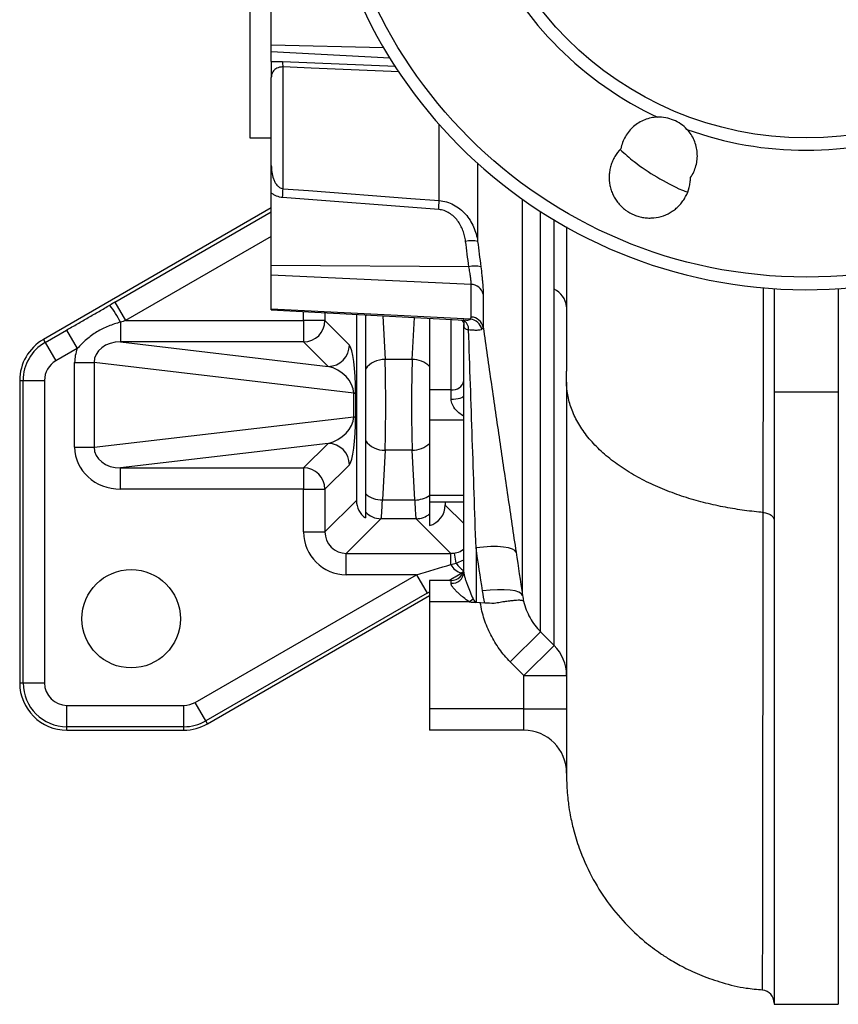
# Model space of a CAD drawing. Header units: millimetres. Extents: x 1593 to 4614, y 2491 to 3549.
# Tile 1 of 8: x 1593 to 1975, y 2491 to 2951. Entities that reach past the tile are written whole.
import ezdxf

# ---------------------------------------------------------------- set-up
doc = ezdxf.new("R2010")
doc.units = ezdxf.units.MM
doc.header["$LTSCALE"] = 2

msp = doc.modelspace()

# ---------------------------------------------------------------- linework, layer by layer
at = {"color": 7, "linetype": 'Continuous', "lineweight": 25}
for p, q in [((1700.48, 3053.86), (1700.48, 2895.86)), ((1710.48, 2939.25), (1710.48, 2977.79)), ((1710.48, 2936.05), (1710.48, 2939.25)), ((1710.48, 2931.59), (1710.48, 2936.05)), ((1715.95, 2872.12), (1715.95, 2929.04)), ((1710.48, 2883.02), (1710.48, 2924.15)), ((1700.48, 2895.86), (1710.48, 2895.86)), ((1710.48, 2836.23), (1710.48, 2870.1)), ((1788.7, 2862.37), (1715.74, 2867.97)), ((1710.48, 2863.1), (1603.93, 2801.59)), ((1802.8, 2835.6), (1710.48, 2836.23)), ((1710.48, 2831.68), (1710.48, 2836.23)), ((1803.89, 2827.33), (1710.48, 2831.68)), ((1710.48, 2815.71), (1710.48, 2831.68)), ((1803.89, 2812.09), (1803.89, 2827.33)), ((1809.5, 2822.84), (1809.5, 2807.3)), ((1945.48, 2825.35), (1945.48, 2776.97)), ((1975.48, 2825.35), (1975.48, 2776.97)), ((1637.41, 2819.07), (1642.4, 2810.42)), ((1803.53, 2811.07), (1710.48, 2815.71)), ((1710.48, 2815.43), (1710.48, 2815.71)), ((1710.48, 2815.43), (1800.83, 2810.69)), ((1750.26, 2813.34), (1750.26, 2726.29)), ((1754.48, 2813.12), (1754.48, 2812.5)), ((1639.99, 2809.73), (1639.99, 2800.43)), ((1642.4, 2810.42), (1725.57, 2810.42)), ((1725.57, 2810.42), (1725.57, 2800.43)), ((1735.56, 2810.42), (1725.57, 2810.42)), ((1735.56, 2810.42), (1746.97, 2799)), ((1754.48, 2812.5), (1754.48, 2787.73)), ((1784.48, 2811.55), (1784.48, 2778.09)), ((1800.44, 2808.82), (1800.48, 2807.66)), ((1800.48, 2810.71), (1800.48, 2808.68)), ((1800.48, 2692.81), (1800.48, 2808.68)), ((1604.73, 2800.2), (1614.78, 2806.01)), ((1614.78, 2806.01), (1619.78, 2797.36)), ((1603.93, 2801.59), (1604.73, 2800.2)), ((1604.73, 2800.2), (1609.72, 2791.55)), ((1639.99, 2800.43), (1736.99, 2789.02)), ((1725.57, 2800.43), (1639.99, 2800.43)), ((1736.99, 2789.02), (1725.57, 2800.43)), ((1619.78, 2797.36), (1609.72, 2791.55)), ((1618.57, 2790.82), (1627.7, 2790.82)), ((1618.57, 2751.21), (1618.57, 2790.82)), ((1748.98, 2776.54), (1627.7, 2790.82)), ((1627.7, 2790.82), (1627.7, 2751.21)), ((1776.31, 2792.23), (1763.65, 2792.23)), ((1592.88, 2782.45), (1592.88, 2641.02)), ((1592.88, 2782.45), (1594.48, 2782.45)), ((1594.48, 2782.45), (1604.47, 2782.45)), ((1594.48, 2641.02), (1594.48, 2782.45)), ((1604.47, 2782.45), (1604.47, 2641.02)), ((1748.98, 2765.49), (1748.98, 2776.54)), ((1748.98, 2776.54), (1749.83, 2776.54)), ((1749.83, 2776.54), (1749.83, 2765.49)), ((1794.48, 2778.09), (1784.48, 2778.09)), ((1784.48, 2778.09), (1784.48, 2763.94)), ((1794.48, 2773.71), (1794.48, 2778.09)), ((1975.48, 2776.97), (1945.48, 2776.97)), ((1945.48, 2776.97), (1945.48, 2490.72)), ((1975.48, 2776.97), (1975.48, 2490.72)), ((1627.7, 2751.21), (1748.98, 2765.49)), ((1748.98, 2765.49), (1749.83, 2765.49)), ((1784.48, 2763.94), (1784.48, 2728.59)), ((1754.48, 2754.3), (1754.48, 2729.53)), ((1618.57, 2751.21), (1627.7, 2751.21)), ((1736.99, 2753.01), (1639.99, 2741.6)), ((1725.57, 2741.6), (1736.99, 2753.01)), ((1763.65, 2749.8), (1762.43, 2726.54)), ((1776.31, 2749.8), (1763.65, 2749.8)), ((1777.53, 2726.54), (1776.31, 2749.8)), ((1639.99, 2741.6), (1725.57, 2741.6)), ((1639.99, 2731.61), (1639.99, 2741.6)), ((1725.57, 2741.6), (1725.57, 2731.61)), ((1746.97, 2743.03), (1735.56, 2731.61)), ((1725.57, 2731.61), (1639.99, 2731.61)), ((1725.57, 2731.61), (1735.56, 2731.61)), ((1725.57, 2711.58), (1725.57, 2731.61)), ((1735.56, 2731.61), (1735.56, 2711.58)), ((1735.56, 2711.58), (1750.26, 2726.29)), ((1762.43, 2726.54), (1777.53, 2726.54)), ((1784.48, 2728.59), (1784.48, 2725.66)), ((1784.48, 2725.66), (1800.48, 2725.66)), ((1791.78, 2725.66), (1791.78, 2724.2)), ((1761.74, 2717.79), (1745.54, 2701.6)), ((1754.48, 2720.95), (1754.48, 2718.13)), ((1778.21, 2717.79), (1761.74, 2717.79)), ((1794.41, 2701.6), (1778.21, 2717.79)), ((1784.48, 2720.02), (1784.48, 2714.58)), ((1725.57, 2711.58), (1735.56, 2711.58)), ((1806.16, 2704.19), (1806.16, 2678.56)), ((1848.48, 2706.56), (1848.48, 2705.84)), ((1745.54, 2701.6), (1794.41, 2701.6)), ((1745.54, 2691.61), (1745.54, 2701.6)), ((1794.41, 2696.34), (1794.41, 2701.6)), ((1796.88, 2696.96), (1796.08, 2701.73)), ((1674.87, 2631.91), (1778.27, 2691.61)), ((1778.27, 2691.61), (1745.54, 2691.61)), ((1778.27, 2691.61), (1783.27, 2682.96)), ((1794.48, 2688.86), (1784.48, 2688.86)), ((1784.48, 2688.86), (1784.48, 2678.86)), ((1794.48, 2687.58), (1794.48, 2688.86)), ((1783.27, 2682.96), (1679.87, 2623.27)), ((1680.67, 2621.88), (1784.48, 2681.82)), ((1803.01, 2678.86), (1804.75, 2680.35)), ((1784.48, 2678.86), (1784.48, 2628.86)), ((1803.01, 2678.86), (1784.48, 2678.86)), ((1806.16, 2678.56), (1806.02, 2678.57)), ((1810.35, 2678.34), (1806.16, 2678.56)), ((1822.17, 2650.85), (1836.31, 2664.86)), ((1836.31, 2664.86), (1842.62, 2658.5)), ((1828.48, 2644.48), (1842.62, 2658.5)), ((1828.48, 2644.48), (1822.17, 2650.85)), ((1828.48, 2628.86), (1828.48, 2644.48)), ((1828.48, 2644.48), (1848.48, 2644.48)), ((1592.88, 2641.02), (1594.48, 2641.02)), ((1594.48, 2641.02), (1604.47, 2641.02)), ((1614.98, 2630.51), (1669.62, 2630.51)), ((1614.98, 2620.52), (1614.98, 2630.51)), ((1669.62, 2620.52), (1669.62, 2630.51)), ((1679.87, 2623.27), (1674.87, 2631.91)), ((1828.48, 2628.86), (1784.48, 2628.86)), ((1784.48, 2628.86), (1784.48, 2618.86)), ((1828.48, 2628.86), (1848.48, 2628.86)), ((1669.62, 2620.52), (1614.98, 2620.52)), ((1614.98, 2618.92), (1614.98, 2620.52)), ((1669.62, 2618.92), (1669.62, 2620.52)), ((1680.67, 2621.88), (1679.87, 2623.27)), ((1614.98, 2618.92), (1669.62, 2618.92)), ((1828.48, 2618.86), (1784.48, 2618.86)), ((1945.48, 2490.72), (1975.48, 2490.72))]:
    msp.add_line(p, q, dxfattribs=at)
at = {"color": 8, "linetype": 'Continuous', "lineweight": 25}
for p, q in [((1762.96, 2937.99), (1710.48, 2939.25)), ((1765.86, 2933.17), (1710.48, 2936.05)), ((1715.74, 2931.59), (1768.62, 2929.33)), ((1788.91, 2866.52), (1788.91, 2902.18)), ((1806.92, 2883.97), (1806.92, 2847.48)), ((1827.9, 2681.92), (1827.9, 2867.14)), ((1637.41, 2819.07), (1710.48, 2861.26)), ((1836.31, 2664.86), (1836.31, 2861.44)), ((1710.48, 2849.73), (1642.4, 2810.42)), ((1725.57, 2810.42), (1725.57, 2814.64)), ((1735.56, 2814.11), (1735.56, 2810.42)), ((1755.16, 2813.09), (1754.48, 2812.5)), ((1762.57, 2812.7), (1763.65, 2792.23)), ((1776.31, 2792.23), (1777.34, 2811.92)), ((1794.48, 2778.09), (1794.48, 2811.02)), ((1800.48, 2808.7), (1800.48, 2808.46)), ((1848.48, 2781.96), (1848.48, 2786.85)), ((1800.48, 2763.94), (1784.48, 2763.94)), ((1800.48, 2728.59), (1784.48, 2728.59)), ((1791.78, 2724.2), (1800.48, 2715.5)), ((1796.88, 2696.96), (1800.48, 2698.61)), ((1800.1, 2692.84), (1799.4, 2692.42))]:
    msp.add_line(p, q, dxfattribs=at)
at = {"color": 8, "linetype": 'Continuous', "lineweight": 25, "flags": 128}
for points in [[(1770.23, 2926.71), (1729.14, 2928.47), (1715.95, 2929.04)], [(1940.03, 2497.43), (1940.04, 2497.46), (1940.06, 2498.36), (1940.08, 2500.88), (1940.1, 2504.9), (1940.12, 2510.39), (1940.14, 2517.55), (1940.16, 2526.23), (1940.18, 2536.4), (1940.2, 2548.83), (1940.22, 2562.89), (1940.24, 2578.52), (1940.25, 2596.19), (1940.27, 2615.45), (1940.29, 2636.19), (1940.31, 2655.66), (1940.33, 2676.18), (1940.35, 2697.96), (1940.37, 2720.71), (1940.37, 2720.71), (1940.37, 2720.71)]]:
    msp.add_lwpolyline(points, dxfattribs=at)
at = {"color": 7, "linetype": 'Continuous', "lineweight": 25, "flags": 128}
for points in [[(1715.95, 2872.12), (1727.91, 2871.2), (1775.72, 2867.54), (1788.91, 2866.52)], [(1794.48, 2773.71), (1795.65, 2773.74), (1796.77, 2773.84), (1797.81, 2773.99), (1798.72, 2774.19), (1799.47, 2774.43), (1800.02, 2774.71), (1800.36, 2775.02), (1800.48, 2775.33)], [(1824.87, 2702.1), (1824.31, 2702.93), (1823.13, 2703.62), (1821.35, 2704.17), (1819.03, 2704.54), (1816.26, 2704.73), (1813.12, 2704.74), (1809.72, 2704.56), (1806.16, 2704.19)], [(1827.9, 2681.92), (1827.35, 2682.74), (1826.17, 2683.44), (1824.39, 2683.99), (1822.08, 2684.36), (1819.3, 2684.55), (1816.16, 2684.55), (1812.75, 2684.36), (1809.19, 2683.99)]]:
    msp.add_lwpolyline(points, dxfattribs=at)
at = {"color": 7, "linetype": 'Continuous', "lineweight": 25}
for centre, radius in [((1960.48, 3053.86), 223.1), ((1960.48, 3053.86), 158), ((1644.98, 2671.02), 23)]:
    msp.add_circle(centre, radius, dxfattribs=at)
for centre, radius, start, end in [((1960.48, 3053.86), 229, 5.9418, 354.0582), ((1960.48, 3053.86), 163.79, 205.1091, 244.8909), ((1706.1, 2929.52), 9.86, 357.1992, 12.1443), ((1960.48, 3053.86), 163.79, 250.1091, 289.8909), ((1634.57, 2874.14), 81.41, 355.6539, 358.5751), ((1707.77, 2868.52), 81.17, 355.6526, 358.5886), ((1804.15, 2833.75), 14.01, 78.577, 101.6865), ((1805.67, 2821.99), 13.91, 78.6413, 101.9187), ((1803.86, 2821.54), 5.79, 12.9483, 89.7173), ((1838.53, 2815.93), 10, 5.8047, 65.8658), ((1574.38, 2774.07), 74.68, 28.5178, 35.727), ((1725.54, 2810.45), 10.02, 270.1836, 359.8164), ((1802.79, 2804.79), 6.32, 14.8473, 83.2609), ((1803.71, 2806.2), 5.89, 10.731, 88.2716), ((1614.98, 2782.45), 22.1, 120, 180), ((1614.98, 2782.45), 20.5, 120, 180), ((1736.96, 2799.04), 10.02, 270.1836, 359.8164), ((1614.98, 2782.45), 10.51, 120, 180), ((1763.35, 2781.23), 11, 88.4733, 143.7997), ((1776.34, 2780.31), 11.92, 46.9268, 90.1426), ((1795.23, 2783.39), 5.36, 261.9505, 348.5782), ((1763.35, 2760.8), 11, 216.2003, 271.5267), ((1736.96, 2743), 10.02, 0.1836, 89.8164), ((1776.34, 2761.72), 11.92, 269.8574, 313.0732), ((1725.54, 2731.58), 10.02, 0.1836, 89.8164), ((1762.44, 2738.62), 12.08, 228.7677, 269.9492), ((1777.38, 2739.22), 12.69, 270.6799, 304.0314), ((1761.77, 2727.81), 10.01, 223.2508, 269.8232), ((1778.18, 2727.8), 10.01, 270.1719, 308.9491), ((1801.08, 2699.71), 7.47, 206.7496, 257.0067), ((1794.48, 2694.86), 6, 270, 0), ((1794.84, 2693.22), 5.65, 266.3463, 355.8073), ((1828.74, 2644.47), 19.73, 0.0449, 45.3186), ((1614.98, 2641.02), 22.1, 180, 270), ((1614.98, 2641.02), 20.5, 180, 270), ((1614.98, 2641.02), 10.51, 180, 270), ((1669.62, 2641.02), 10.51, 270, 300), ((1669.62, 2641.02), 20.5, 270, 300), ((1669.62, 2641.02), 22.1, 270, 300), ((1828.48, 2598.86), 20, 0, 90), ((1939.48, 2491.35), 6, 0.017, 84.8883)]:
    msp.add_arc(centre, radius, start, end, dxfattribs=at)
at = {"color": 8, "linetype": 'Continuous', "lineweight": 25}
for centre, radius, start, end in [((1797.75, 2806.38), 4.95, 356.4796, 61.4879), ((1807.33, 2703.96), 12.58, 213.8022, 236.1427)]:
    msp.add_arc(centre, radius, start, end, dxfattribs=at)
at = {"color": 7, "linetype": 'Continuous', "lineweight": 25}
for centre, major_axis, ratio, start_param, end_param in [((1639.5, 2819.07), (34.7, 19.98), 0.02615, 1.616183, 1.685792), ((1644.5, 2810.42), (34.7, 9.98), 0.016075, 1.626613, 1.696222), ((1806.48, 2808.02), (-3.21, 5.72), 0.886144, 1.00582, 1.040469), ((1640.46, 2790.39), (12.71, -1.5), 0.781664, 1.699076, 3.248583), ((1640.46, 2790.39), (21.77, -2.56), 0.912488, 2.914571, 3.248583), ((1746.91, 2779.04), (-0.37, 20.18), 0.143585, 4.585836, 6.135343), ((1762.9, 2771.02), (0, 30), 0.034939, 3.926991, 5.497787), ((1777.05, 2771.02), (0, 30), 0.034939, 0.785398, 2.356194), ((1736.93, 2779.04), (11.13, -6.3), 0.736922, 0.411188, 1.960694), ((1736.93, 2762.99), (11.13, 6.3), 0.736922, 4.322491, 5.871997), ((1746.91, 2762.99), (0.37, 20.18), 0.143585, 3.289435, 4.838942), ((1640.46, 2751.64), (-21.77, -2.56), 0.912488, 6.176195, 7.725702), ((1640.46, 2751.64), (12.71, 1.5), 0.781664, 3.034603, 4.584109), ((1760.27, 2726.31), (7.09, 7.09), 0.997265, 2.357564, 3.310972), ((1761.69, 2747.75), (0, 30), 0.034939, 3.193953, 3.926991), ((1778.27, 2747.75), (0, 30), 0.034939, 2.356194, 3.089233), ((1781.77, 2724.23), (-7.09, 7.09), 0.997265, 2.628962, 3.925621), ((1745.6, 2711.64), (14.18, 14.18), 0.997265, 2.357564, 3.925621), ((1745.6, 2711.64), (7.13, 7.13), 0.991846, 2.357564, 3.925621), ((1794.35, 2711.64), (7.13, -7.13), 0.991846, 5.499157, 5.66595), ((1776.18, 2691.61), (34.7, 9.98), 0.016075, 4.768206, 5.260919), ((1806.48, 2723.25), (0, 44.81), 0.133894, 2.848813, 3.065531), ((1806.48, 2723.25), (0, -46.36), 0.258819, 5.990405, 6.001004)]:
    msp.add_ellipse(centre, major_axis=major_axis, ratio=ratio, start_param=start_param, end_param=end_param, dxfattribs=at)
at = {"color": 8, "linetype": 'Continuous', "lineweight": 25}
for start_param, end_param in [(5.057006, 5.250489), (4.757775, 4.792788)]:
    msp.add_ellipse((1781.17, 2682.96), major_axis=(34.7, 19.98), ratio=0.02615, start_param=start_param, end_param=end_param, dxfattribs=at)
at = {"color": 7, "linetype": 'Continuous', "lineweight": 25}
for points, knots in [([(1710.48, 2931.59), (1710.86, 2931.61), (1711.25, 2931.63), (1712.08, 2931.65), (1712.52, 2931.65), (1713.85, 2931.65), (1714.78, 2931.63), (1715.74, 2931.59)], [0, 0, 0, 0, 0.25, 0.25, 0.5, 0.5, 1, 1, 1, 1]), ([(1710.48, 2931.59), (1710.48, 2931.42), (1710.48, 2931.02), (1710.48, 2929.96), (1710.48, 2929.31), (1710.48, 2927.93), (1710.48, 2927.19), (1710.48, 2925.68), (1710.48, 2924.91), (1710.48, 2924.15)], [0, 0, 0, 0, 0.25, 0.25, 0.5, 0.5, 0.75, 0.75, 1, 1, 1, 1]), ([(1715.95, 2929.04), (1715.65, 2929.05), (1715.37, 2929.04), (1714.81, 2928.98), (1714.54, 2928.94), (1713.8, 2928.77), (1713.39, 2928.61), (1712.67, 2928.24), (1712.37, 2928.04), (1711.86, 2927.6), (1711.65, 2927.38), (1711.1, 2926.67), (1710.86, 2926.18), (1710.55, 2925.18), (1710.48, 2924.66), (1710.48, 2924.15)], [0, 0, 0, 0, 0.0625, 0.0625, 0.125, 0.125, 0.25, 0.25, 0.375, 0.375, 0.5, 0.5, 0.75, 0.75, 1, 1, 1, 1]), ([(1890.98, 2905.55), (1889.95, 2905.51), (1888.94, 2905.39), (1886.95, 2904.98), (1885.98, 2904.69), (1884.06, 2903.94), (1883.15, 2903.49), (1881.42, 2902.44), (1880.59, 2901.84), (1879.04, 2900.5), (1878.33, 2899.77), (1877.04, 2898.21), (1876.46, 2897.37), (1874.94, 2894.69), (1874.25, 2892.79), (1873.88, 2890.76)], [0, 0, 0, 0, 0.125, 0.125, 0.25, 0.25, 0.375, 0.375, 0.5, 0.5, 0.625, 0.625, 0.75, 0.75, 1, 1, 1, 1]), ([(1904.75, 2899.84), (1903.87, 2900.79), (1902.9, 2901.62), (1900.8, 2903.08), (1899.65, 2903.71), (1897.29, 2904.68), (1896.07, 2905.04), (1893.53, 2905.5), (1892.25, 2905.59), (1890.98, 2905.55)], [0, 0, 0, 0, 0.25, 0.25, 0.5, 0.5, 0.75, 0.75, 1, 1, 1, 1]), ([(1906.38, 2877.3), (1907.56, 2878.99), (1908.41, 2880.83), (1909.5, 2884.79), (1909.7, 2886.81), (1909.47, 2889.89), (1909.31, 2890.89), (1908.83, 2892.86), (1908.5, 2893.83), (1907.27, 2896.65), (1906.15, 2898.34), (1904.75, 2899.84)], [0, 0, 0, 0, 0.25, 0.25, 0.5, 0.5, 0.625, 0.625, 0.75, 0.75, 1, 1, 1, 1]), ([(1873.88, 2890.76), (1872.78, 2889.65), (1871.84, 2888.43), (1870.65, 2886.43), (1870.29, 2885.74), (1869.67, 2884.31), (1869.4, 2883.58), (1868.96, 2882.1), (1868.78, 2881.35), (1868.52, 2879.82), (1868.44, 2879.04), (1868.33, 2876.71), (1868.45, 2875.17), (1868.91, 2872.88), (1869.11, 2872.13), (1869.6, 2870.66), (1869.89, 2869.94), (1870.55, 2868.55), (1870.93, 2867.87), (1871.77, 2866.55), (1872.22, 2865.92), (1873.21, 2864.73), (1873.73, 2864.16), (1874.85, 2863.09), (1875.45, 2862.59), (1877.33, 2861.2), (1878.68, 2860.44), (1880.83, 2859.55), (1881.57, 2859.29), (1883.07, 2858.88), (1883.82, 2858.72), (1885.35, 2858.49), (1886.12, 2858.42), (1887.68, 2858.38), (1888.46, 2858.41), (1890.77, 2858.64), (1892.28, 2858.97), (1895.23, 2860.02), (1896.61, 2860.72), (1898.54, 2862), (1899.17, 2862.47), (1900.35, 2863.49), (1900.91, 2864.03), (1901.95, 2865.17), (1902.43, 2865.77), (1903.33, 2867.03), (1903.74, 2867.7), (1904.85, 2869.75), (1905.41, 2871.19), (1905.99, 2873.45), (1906.13, 2874.22), (1906.33, 2875.76), (1906.38, 2876.53), (1906.38, 2877.3)], [0, 0, 0, 0, 0.0625, 0.0625, 0.09375, 0.09375, 0.125, 0.125, 0.15625, 0.15625, 0.1875, 0.1875, 0.25, 0.25, 0.28125, 0.28125, 0.3125, 0.3125, 0.34375, 0.34375, 0.375, 0.375, 0.40625, 0.40625, 0.4375, 0.4375, 0.5, 0.5, 0.53125, 0.53125, 0.5625, 0.5625, 0.59375, 0.59375, 0.625, 0.625, 0.6875, 0.6875, 0.75, 0.75, 0.78125, 0.78125, 0.8125, 0.8125, 0.84375, 0.84375, 0.875, 0.875, 0.9375, 0.9375, 0.96875, 0.96875, 1, 1, 1, 1]), ([(1873.6, 2890.36), (1875.68, 2888.46), (1880.8, 2883.78), (1890.61, 2877.49), (1899.03, 2872.78), (1904.08, 2870.87), (1904.83, 2870.59)], [0, 0, 0, 0, 0.239281, 0.58897, 0.938878, 1, 1, 1, 1]), ([(1710.48, 2883.02), (1710.48, 2881.96), (1710.55, 2880.89), (1710.86, 2878.78), (1711.1, 2877.74), (1711.64, 2876.21), (1711.86, 2875.71), (1712.37, 2874.74), (1712.67, 2874.27), (1713.39, 2873.4), (1713.8, 2873.01), (1714.54, 2872.54), (1714.8, 2872.41), (1715.36, 2872.21), (1715.65, 2872.14), (1715.95, 2872.12)], [0, 0, 0, 0, 0.25, 0.25, 0.5, 0.5, 0.625, 0.625, 0.75, 0.75, 0.875, 0.875, 0.9375, 0.9375, 1, 1, 1, 1]), ([(1710.48, 2870.1), (1710.48, 2871.36), (1710.48, 2872.55), (1710.48, 2874.85), (1710.48, 2875.93), (1710.48, 2878.02), (1710.48, 2879.03), (1710.48, 2881.04), (1710.48, 2882.03), (1710.48, 2883.02)], [0, 0, 0, 0, 0.25, 0.25, 0.5, 0.5, 0.75, 0.75, 1, 1, 1, 1]), ([(1715.74, 2867.97), (1714.78, 2868.05), (1713.85, 2868.27), (1712.52, 2868.82), (1712.08, 2869.04), (1711.25, 2869.53), (1710.86, 2869.8), (1710.48, 2870.1)], [0, 0, 0, 0, 0.5, 0.5, 0.75, 0.75, 1, 1, 1, 1]), ([(1788.91, 2866.52), (1790.1, 2866.44), (1791.26, 2866.22), (1793.53, 2865.57), (1794.64, 2865.12), (1796.73, 2864.02), (1797.72, 2863.37), (1799.59, 2861.9), (1800.44, 2861.08), (1802, 2859.33), (1802.71, 2858.39), (1803.98, 2856.38), (1804.54, 2855.34), (1805.48, 2853.19), (1805.88, 2852.09), (1806.52, 2849.83), (1806.76, 2848.66), (1806.92, 2847.48)], [0, 0, 0, 0, 0.125, 0.125, 0.25, 0.25, 0.375, 0.375, 0.5, 0.5, 0.625, 0.625, 0.75, 0.75, 0.875, 0.875, 1, 1, 1, 1]), ([(1801.31, 2847.47), (1801.2, 2848.34), (1801.04, 2849.21), (1800.63, 2850.91), (1800.37, 2851.74), (1799.75, 2853.36), (1799.39, 2854.16), (1798.54, 2855.71), (1798.07, 2856.45), (1797.01, 2857.85), (1796.43, 2858.5), (1795.13, 2859.71), (1794.43, 2860.25), (1792.93, 2861.18), (1792.12, 2861.56), (1790.45, 2862.12), (1789.59, 2862.3), (1788.7, 2862.37)], [0, 0, 0, 0, 0.125, 0.125, 0.25, 0.25, 0.375, 0.375, 0.5, 0.5, 0.625, 0.625, 0.75, 0.75, 0.875, 0.875, 1, 1, 1, 1]), ([(1848.48, 2854.27), (1848.48, 2853.44), (1848.48, 2845.51), (1848.48, 2830.16), (1848.48, 2808.57), (1848.48, 2794.09), (1848.48, 2786.85)], [0, 0, 0, 0, 0.037878, 0.359149, 0.679997, 1, 1, 1, 1]), ([(1803.89, 2827.33), (1803.89, 2827.73), (1803.86, 2828.23), (1803.79, 2829.1), (1803.76, 2829.42), (1803.69, 2830.07), (1803.6, 2830.76), (1803.5, 2831.5), (1803.38, 2832.28), (1803.32, 2832.68), (1803.12, 2833.89), (1802.96, 2834.73), (1802.8, 2835.6)], [0, 0, 0, 0, 0.25, 0.25, 0.375, 0.375, 0.5, 0.625, 0.625, 0.75, 0.75, 1, 1, 1, 1]), ([(1808.41, 2835.62), (1808.58, 2834.28), (1808.73, 2832.98), (1808.93, 2831.09), (1809, 2830.47), (1809.11, 2829.27), (1809.17, 2828.7), (1809.26, 2827.59), (1809.3, 2827.06), (1809.37, 2826.05), (1809.4, 2825.57), (1809.48, 2824.23), (1809.5, 2823.46), (1809.5, 2822.84)], [0, 0, 0, 0, 0.25, 0.25, 0.375, 0.375, 0.5, 0.5, 0.625, 0.625, 0.75, 0.75, 1, 1, 1, 1]), ([(1842.62, 2658.5), (1842.62, 2660.33), (1842.62, 2662.86), (1842.62, 2667.69), (1842.62, 2669.47), (1842.62, 2672.41), (1842.62, 2673.43), (1842.62, 2675.56), (1842.62, 2676.67), (1842.62, 2682.42), (1842.62, 2687.66), (1842.62, 2699.36), (1842.62, 2705.82), (1842.62, 2719.98), (1842.62, 2727.67), (1842.62, 2738.09), (1842.62, 2740.21), (1842.62, 2744.52), (1842.62, 2746.71), (1842.62, 2753.38), (1842.62, 2757.96), (1842.62, 2767.38), (1842.62, 2772.22), (1842.62, 2782.17), (1842.62, 2787.26), (1842.62, 2802.87), (1842.62, 2813.74), (1842.62, 2825.05)], [0, 0, 0, 0, 0.125, 0.125, 0.1875, 0.1875, 0.21875, 0.21875, 0.25, 0.25, 0.375, 0.375, 0.5, 0.5, 0.625, 0.625, 0.65625, 0.65625, 0.6875, 0.6875, 0.75, 0.75, 0.8125, 0.8125, 0.875, 0.875, 1, 1, 1, 1]), ([(1614.78, 2806.01), (1616.47, 2806.98), (1618.16, 2807.95), (1621.53, 2809.88), (1623.22, 2810.85), (1626.6, 2812.8), (1628.28, 2813.77), (1631.64, 2815.73), (1633.32, 2816.7), (1635, 2817.68)], [0, 0, 0, 0, 0.25, 0.25, 0.5, 0.5, 0.75, 0.75, 1, 1, 1, 1]), ([(1639.99, 2809.73), (1638.06, 2809.18), (1636.16, 2808.56), (1632.48, 2807.06), (1630.69, 2806.19), (1628.13, 2804.64), (1627.3, 2804.08), (1625.67, 2802.89), (1624.87, 2802.26), (1623.34, 2800.94), (1622.6, 2800.25), (1621.17, 2798.83), (1620.47, 2798.1), (1619.78, 2797.36)], [0, 0, 0, 0, 0.25, 0.25, 0.5, 0.5, 0.625, 0.625, 0.75, 0.75, 0.875, 0.875, 1, 1, 1, 1]), ([(1799.23, 2810.78), (1799.36, 2810.69), (1799.73, 2810.42), (1800.34, 2809.52), (1800.47, 2808.8), (1800.47, 2808.76), (1800.47, 2808.75)], [0, 0, 0, 0, 0.199901, 0.588072, 0.892822, 1, 1, 1, 1]), ([(1802.69, 2806.08), (1802.34, 2806.1), (1802.02, 2806.15), (1801.47, 2806.33), (1801.23, 2806.47), (1800.85, 2806.87), (1800.71, 2807.13), (1800.54, 2807.74), (1800.49, 2808.09), (1800.48, 2808.46)], [0, 0, 0, 0, 0.25, 0.25, 0.5, 0.5, 0.75, 0.75, 1, 1, 1, 1]), ([(1808.9, 2806.41), (1808.66, 2806.23), (1808.35, 2806.1), (1807.78, 2805.97), (1807.57, 2805.94), (1807.11, 2805.89), (1806.86, 2805.88), (1806.07, 2805.86), (1805.48, 2805.88), (1804.17, 2805.95), (1803.45, 2806.01), (1802.69, 2806.08)], [0, 0, 0, 0, 0.25, 0.25, 0.375, 0.375, 0.5, 0.5, 0.75, 0.75, 1, 1, 1, 1]), ([(1806.16, 2704.19), (1805.58, 2721.12), (1805, 2738.08), (1803.84, 2772.04), (1803.27, 2789.04), (1802.69, 2806.08)], [0, 0, 0, 0, 0.5, 0.5, 1, 1, 1, 1]), ([(1809.5, 2807.3), (1810.77, 2798.43), (1812.04, 2789.59), (1814.59, 2771.96), (1815.87, 2763.17), (1818.43, 2745.64), (1819.71, 2736.9), (1822.29, 2719.47), (1823.58, 2710.78), (1824.87, 2702.1)], [0, 0, 0, 0, 0.25, 0.25, 0.5, 0.5, 0.75, 0.75, 1, 1, 1, 1]), ([(1754.48, 2787.73), (1754.48, 2786.56), (1754.48, 2785.33), (1754.48, 2783.37), (1754.48, 2782.7), (1754.48, 2781.32), (1754.48, 2780.62), (1754.48, 2778.47), (1754.48, 2777.01), (1754.48, 2774.79), (1754.48, 2774.04), (1754.48, 2772.53), (1754.48, 2771.76), (1754.48, 2769.49), (1754.48, 2768), (1754.48, 2765.77), (1754.48, 2765.03), (1754.48, 2763.57), (1754.48, 2762.83), (1754.48, 2760.7), (1754.48, 2759.33), (1754.48, 2757.37), (1754.48, 2756.74), (1754.48, 2755.49), (1754.48, 2754.88), (1754.48, 2754.3)], [0, 0, 0, 0, 0.125, 0.125, 0.1875, 0.1875, 0.25, 0.25, 0.375, 0.375, 0.4375, 0.4375, 0.5, 0.5, 0.625, 0.625, 0.6875, 0.6875, 0.75, 0.75, 0.875, 0.875, 0.9375, 0.9375, 1, 1, 1, 1]), ([(1940.37, 2720.71), (1939.68, 2720.77), (1936.09, 2721.1), (1929.47, 2721.91), (1920.43, 2723.48), (1911.29, 2725.6), (1902.2, 2728.3), (1893.29, 2731.6), (1884.72, 2735.52), (1876.7, 2740.04), (1869.39, 2745.12), (1863, 2750.7), (1857.66, 2756.67), (1853.5, 2762.91), (1850.55, 2769.29), (1848.84, 2775.69), (1848.48, 2779.9), (1848.48, 2781.96)], [0.7338988, 0.7338988, 0.7338988, 0.7338988, 0.7364008, 0.7469313, 0.7574619, 0.7679925, 0.778523, 0.7890536, 0.7995842, 0.8101147, 0.8206453, 0.8311759, 0.8417064, 0.852237, 0.8627676, 0.8732981, 0.8838287, 0.8838287, 0.8838287, 0.8838287]), ([(1848.48, 2781.61), (1848.48, 2775.82), (1848.48, 2763.3), (1848.48, 2745.56), (1848.48, 2728.33), (1848.48, 2712.73), (1848.48, 2698.64), (1848.48, 2685.14), (1848.48, 2672.39), (1848.48, 2660.53), (1848.48, 2650.19), (1848.48, 2641.23), (1848.48, 2632.92), (1848.48, 2625.42), (1848.48, 2618.86), (1848.48, 2613.65), (1848.48, 2609.57), (1848.48, 2606.46), (1848.48, 2604.12), (1848.48, 2602.41), (1848.48, 2601.27), (1848.48, 2600.71), (1848.48, 2600.5)], [0, 0, 0, 0, 0.053962, 0.116676, 0.177078, 0.235298, 0.291428, 0.345528, 0.407818, 0.467269, 0.523891, 0.577677, 0.628616, 0.688301, 0.743588, 0.794497, 0.841037, 0.8832, 0.920971, 0.954321, 0.98322, 1, 1, 1, 1]), ([(1754.48, 2729.53), (1754.48, 2728.33), (1754.48, 2727.24), (1754.48, 2725.78), (1754.48, 2725.32), (1754.48, 2724.46), (1754.48, 2724.06), (1754.48, 2722.96), (1754.48, 2722.36), (1754.48, 2721.67), (1754.48, 2721.48), (1754.48, 2721.16), (1754.48, 2721.03), (1754.48, 2720.95)], [0, 0, 0, 0, 0.25, 0.25, 0.375, 0.375, 0.5, 0.5, 0.75, 0.75, 0.875, 0.875, 1, 1, 1, 1]), ([(1784.48, 2728.71), (1784.48, 2727.47), (1784.48, 2726.36), (1784.48, 2724.87), (1784.48, 2724.4), (1784.48, 2723.53), (1784.48, 2723.12), (1784.48, 2722), (1784.48, 2721.4), (1784.48, 2720.72), (1784.48, 2720.53), (1784.48, 2720.22), (1784.48, 2720.1), (1784.48, 2720.02)], [0, 0, 0, 0, 0.25, 0.25, 0.375, 0.375, 0.5, 0.5, 0.75, 0.75, 0.875, 0.875, 1, 1, 1, 1]), ([(1940.37, 2720.71), (1941.07, 2720.65), (1941.76, 2720.5), (1943, 2720.08), (1943.56, 2719.8), (1944.49, 2719.14), (1944.85, 2718.76), (1945.35, 2717.94), (1945.48, 2717.51), (1945.48, 2717.07)], [0, 0, 0, 0, 0.25, 0.25, 0.5, 0.5, 0.75, 0.75, 1, 1, 1, 1]), ([(1800.48, 2692.81), (1800.48, 2692.61), (1800.49, 2692.4), (1800.55, 2691.94), (1800.59, 2691.71), (1800.75, 2690.98), (1800.88, 2690.47), (1801.19, 2689.43), (1801.36, 2688.89), (1801.72, 2687.83), (1801.92, 2687.29), (1802.52, 2685.67), (1802.95, 2684.59), (1803.83, 2682.46), (1804.28, 2681.4), (1804.75, 2680.35)], [0, 0, 0, 0, 0.0625, 0.0625, 0.125, 0.125, 0.25, 0.25, 0.375, 0.375, 0.5, 0.5, 0.75, 0.75, 1, 1, 1, 1]), ([(1803.01, 2678.86), (1802.07, 2679.55), (1801.14, 2680.26), (1799.8, 2681.34), (1799.36, 2681.71), (1798.5, 2682.45), (1798.07, 2682.83), (1797.26, 2683.59), (1796.87, 2683.97), (1796.14, 2684.73), (1795.8, 2685.12), (1795.2, 2685.87), (1794.95, 2686.24), (1794.68, 2686.77), (1794.6, 2686.94), (1794.5, 2687.27), (1794.48, 2687.43), (1794.48, 2687.58)], [0, 0, 0, 0, 0.25, 0.25, 0.375, 0.375, 0.5, 0.5, 0.625, 0.625, 0.75, 0.75, 0.875, 0.875, 0.9375, 0.9375, 1, 1, 1, 1]), ([(1828.41, 2679.16), (1828.39, 2679.19), (1828.37, 2679.21), (1828.32, 2679.26), (1828.29, 2679.29), (1828.19, 2679.35), (1828.11, 2679.4), (1827.8, 2679.5), (1827.52, 2679.55), (1827, 2679.6), (1826.8, 2679.62), (1826.38, 2679.63), (1826.16, 2679.63), (1825.44, 2679.62), (1824.89, 2679.6), (1823.68, 2679.5), (1823.01, 2679.44), (1821.58, 2679.27), (1820.81, 2679.17), (1819.2, 2678.93), (1818.34, 2678.79), (1816.55, 2678.47), (1815.63, 2678.3), (1814.67, 2678.11)], [0, 0, 0, 0, 0.03125, 0.03125, 0.0625, 0.0625, 0.125, 0.125, 0.25, 0.25, 0.3125, 0.3125, 0.375, 0.375, 0.5, 0.5, 0.625, 0.625, 0.75, 0.75, 0.875, 0.875, 1, 1, 1, 1]), ([(1806.02, 2678.57), (1805.54, 2678.59), (1805.06, 2678.62), (1804.1, 2678.67), (1803.62, 2678.69), (1803.14, 2678.72)], [0, 0, 0, 0, 0.5, 0.5, 1, 1, 1, 1]), ([(1822.17, 2650.85), (1820.31, 2652.72), (1818.62, 2654.72), (1815.57, 2658.95), (1814.22, 2661.18), (1812.43, 2664.7), (1811.88, 2665.91), (1810.87, 2668.33), (1810.42, 2669.56), (1809.21, 2673.3), (1808.59, 2675.85), (1808.17, 2678.46)], [0, 0, 0, 0, 0.25, 0.25, 0.5, 0.5, 0.625, 0.625, 0.75, 0.75, 1, 1, 1, 1]), ([(1828.41, 2679.16), (1828.73, 2677.82), (1829.14, 2676.51), (1830.14, 2673.94), (1830.73, 2672.67), (1832.73, 2669.05), (1834.36, 2666.85), (1836.31, 2664.86)], [0, 0, 0, 0, 0.25, 0.25, 0.5, 0.5, 1, 1, 1, 1]), ([(1828.48, 2618.86), (1828.48, 2618.86), (1828.48, 2618.92), (1828.48, 2619.18), (1828.48, 2619.37), (1828.48, 2619.87), (1828.48, 2620.18), (1828.48, 2620.92), (1828.48, 2621.33), (1828.48, 2622.25), (1828.48, 2622.77), (1828.48, 2623.85), (1828.48, 2624.43), (1828.48, 2625.33), (1828.48, 2625.65), (1828.48, 2626.27), (1828.48, 2626.59), (1828.48, 2627.55), (1828.48, 2628.2), (1828.48, 2628.86)], [0, 0, 0, 0, 0.125, 0.125, 0.25, 0.25, 0.375, 0.375, 0.5, 0.5, 0.625, 0.625, 0.75, 0.75, 0.8125, 0.8125, 0.875, 0.875, 1, 1, 1, 1]), ([(1848.48, 2598.86), (1848.48, 2598.86), (1848.48, 2598.49), (1848.47, 2597.03), (1848.52, 2594.37), (1848.66, 2591.65), (1848.82, 2589.4), (1849.06, 2586.88), (1849.47, 2583.46), (1850.26, 2578.58), (1851.79, 2571.73), (1854.77, 2562.05), (1859.79, 2550.65), (1867.09, 2538.85), (1875.5, 2528.65), (1882.9, 2521.7), (1888.57, 2517.21), (1892.52, 2514.37), (1897.35, 2511.25), (1903.73, 2507.67), (1911.87, 2503.94), (1921.62, 2500.61), (1931.14, 2498.28), (1937.49, 2497.73), (1940.04, 2497.51)], [0, 0, 0, 0, 0.000346, 0.041676, 0.075447, 0.09085, 0.106156, 0.122132, 0.139622, 0.171655, 0.216196, 0.273386, 0.36466, 0.45292, 0.537068, 0.615887, 0.645836, 0.674861, 0.708637, 0.75535, 0.814143, 0.878736, 0.951379, 1, 1, 1, 1]), ([(1848.48, 2600.5), (1848.48, 2600.17), (1848.48, 2599.1), (1848.48, 2598.96), (1848.48, 2598.86)], [0, 0, 0, 0, 0.311891, 1, 1, 1, 1])]:
    msp.add_open_spline(points, degree=3, knots=knots, dxfattribs=at)
at = {"color": 8, "linetype": 'Continuous', "lineweight": 25}
for points, knots in [([(1842.62, 2825.05), (1842.62, 2834.13), (1842.62, 2844.72), (1842.62, 2856.11), (1842.62, 2857.73)], [0, 0, 0, 0, 0.8574337, 1, 1, 1, 1]), ([(1940.37, 2720.71), (1940.37, 2720.71), (1940.39, 2727.34), (1940.42, 2740.86), (1940.44, 2761.78), (1940.45, 2783.71), (1940.47, 2803.3), (1940.49, 2817.22), (1940.5, 2823.88), (1940.5, 2825.81)], [0, 0, 0, 0, 0.000001, 0.19597, 0.392297, 0.59151, 0.7907, 0.939627, 1, 1, 1, 1]), ([(1801.05, 2810.72), (1801.47, 2810.69), (1802.42, 2810.63), (1803.17, 2810.8), (1803.46, 2811.02), (1803.53, 2811.07)], [0, 0, 0, 0, 0.384433, 0.855844, 1, 1, 1, 1]), ([(1800.48, 2765.68), (1799.67, 2766.18), (1797.9, 2767.27), (1795.86, 2769.63), (1794.63, 2771.97), (1794.51, 2773.27), (1794.48, 2773.71)], [0, 0, 0, 0, 0.283966, 0.625366, 0.87324, 1, 1, 1, 1]), ([(1796.08, 2701.73), (1796.44, 2701.81), (1797.85, 2702.1), (1799.44, 2702.72), (1800.35, 2703.58), (1800.48, 2703.7)], [0, 0, 0, 0, 0.232551, 0.889843, 1, 1, 1, 1])]:
    msp.add_open_spline(points, degree=3, knots=knots, dxfattribs=at)
at = {"color": 7, "linetype": 'Continuous', "lineweight": 25}
for points in [[(1802.8, 2835.6), (1802.29, 2839.55), (1801.8, 2843.51), (1801.31, 2847.47)], [(1806.92, 2847.48), (1807.41, 2843.53), (1807.91, 2839.58), (1808.41, 2835.62)], [(1803.53, 2811.07), (1803.77, 2811.39), (1803.89, 2811.73), (1803.89, 2812.09)], [(1809.5, 2807.3), (1809.47, 2806.99), (1809.27, 2806.69), (1808.9, 2806.41)], [(1809.19, 2683.99), (1808.18, 2690.72), (1807.17, 2697.46), (1806.16, 2704.19)], [(1824.87, 2702.1), (1825.87, 2695.37), (1826.88, 2688.64), (1827.9, 2681.92)], [(1794.41, 2696.34), (1795.24, 2696.51), (1796.06, 2696.72), (1796.88, 2696.96)], [(1810.35, 2678.34), (1809.86, 2680.21), (1809.48, 2682.09), (1809.19, 2683.99)], [(1827.9, 2681.92), (1828.03, 2680.99), (1828.2, 2680.07), (1828.41, 2679.16)], [(1814.67, 2678.11), (1813.26, 2678.19), (1811.81, 2678.26), (1810.35, 2678.34)]]:
    msp.add_open_spline(points, degree=3, dxfattribs=at)

doc.saveas('drawing.dxf')
